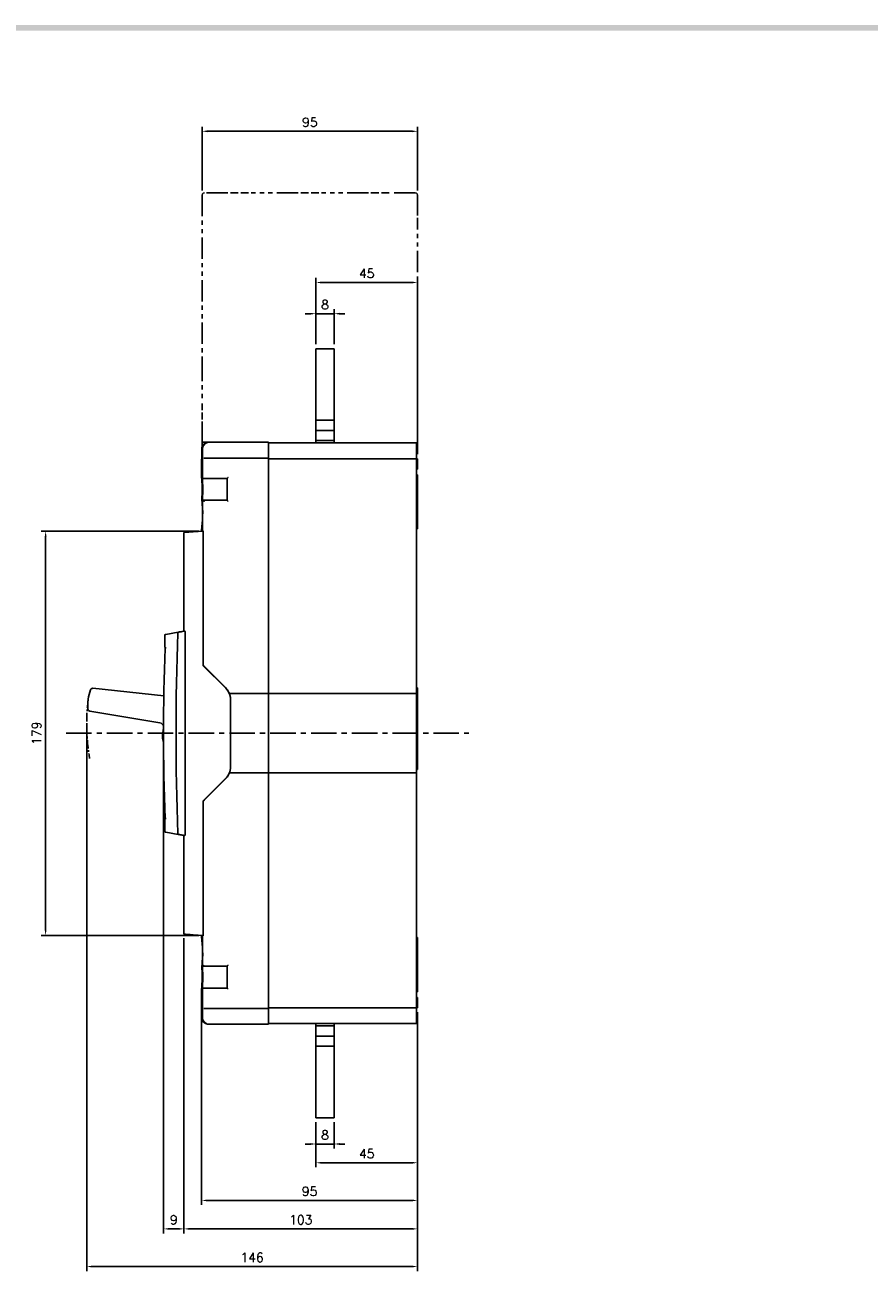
# Model space of a CAD drawing. Extents: x -402 to 2710, y -907 to 1754.
# Tile 14 of 16: x 713 to 1085, y 1196 to 1745. Entities that reach past the tile are written whole.
import ezdxf

# ---------------------------------------------------------------- set-up
doc = ezdxf.new("R2010")
doc.units = 0
doc.header["$LTSCALE"] = 3
doc.header["$MEASUREMENT"] = 0
doc.linetypes.add('CENTER', pattern=[2, 1.25, -0.25, 0.25, -0.25])
doc.linetypes.add('PHANTOM2', pattern=[1.25, 0.625, -0.125, 0.125, -0.125, 0.125, -0.125])
doc.layers.get('0').update_dxf_attribs({"linetype": 'CONTINUOUS'})
doc.layers.get('Defpoints').update_dxf_attribs({"linetype": 'CONTINUOUS'})
for name, color, linetype in [('ce', 4, 'CENTER'), ('cen', 1, 'CENTER'), ('di', 3, 'CONTINUOUS'), ('dwg', 7, 'CONTINUOUS')]:
    doc.layers.add(name, color=color, linetype=linetype)
doc.styles.add('KIM', font='ROMANS.shx', dxfattribs={"height": 5, "bigfont": 'GSG1.shx'})
doc.styles.get("Standard").update_dxf_attribs({"font": 'romans.shx', "height": 4, "bigfont": 'ghs.shx'})
doc.dimstyles.get("Standard").update_dxf_attribs({"dimtxt": 0.18, "dimasz": 0.18, "dimexe": 0.18, "dimexo": 0.0625, "dimgap": 0.09, "dimtad": 0, "dimtih": 1, "dimtoh": 1, "dimdec": 4, "dimzin": 0, "dimdsep": 46, "dimtxsty": 'Standard', "dimcen": 0.09, "dimadec": 0, "dimazin": 0, "dimtfac": 1, "dimtdec": 4, "dimtofl": 0, "dimtmove": 0, "dimatfit": 3, "dimfxl": 0, "dimtolj": 1, "dimtzin": 0, "dimarcsym": 0})
doc.dimstyles.new('STANDARD$0', dxfattribs={"dimtxt": 5, "dimasz": 5, "dimexe": 1, "dimexo": 2, "dimgap": 2, "dimtad": 1, "dimdec": 4, "dimzin": 12, "dimdsep": 46, "dimtxsty": 'KIM', "dimcen": -1, "dimdle": 0.1, "dimadec": 0, "dimazin": 0, "dimtfac": 1, "dimtdec": 4, "dimtmove": 0, "dimatfit": 3, "dimfxl": 0, "dimtolj": 1, "dimtzin": 0, "dimarcsym": 0})

# ---------------------------------------------------------------- blocks, each defined once
blk = doc.blocks.new('*D164')
at = {"layer": 'Defpoints', "color": 0}
for p in [(885.84, 1631.78), (841.04, 1602.55), (885.84, 1554.05)]:
    blk.add_point(p, dxfattribs=at)
at = {"layer": 'di'}
for p, q in [((841.04, 1604.55), (841.04, 1633.78)), ((843.44, 1631.78), (883.44, 1631.78)), ((885.84, 1556.05), (885.84, 1633.78))]:
    blk.add_line(p, q, dxfattribs=at)
for points in [[(843.44, 1632.18), (843.44, 1631.38), (841.04, 1631.78)], [(883.44, 1632.18), (883.44, 1631.38), (885.84, 1631.78)]]:
    blk.add_solid(points, dxfattribs=at)
at = {"layer": 'di', "insert": (863.44, 1635.78), "char_height": 4, "attachment_point": 5}
blk.add_mtext('\\A1;45', dxfattribs=at)
blk = doc.blocks.new('*D165')
at = {"layer": 'Defpoints', "color": 0}
for p in [(849.04, 1618.02), (841.04, 1602.55), (849.04, 1602.55)]:
    blk.add_point(p, dxfattribs=at)
at = {"layer": 'di'}
for p, q in [((838.64, 1618.02), (836.24, 1618.02)), ((841.04, 1604.55), (841.04, 1620.02)), ((841.04, 1618.02), (849.04, 1618.02)), ((849.04, 1604.55), (849.04, 1620.02)), ((851.44, 1618.02), (853.84, 1618.02))]:
    blk.add_line(p, q, dxfattribs=at)
for points in [[(838.64, 1618.42), (838.64, 1617.62), (841.04, 1618.02)], [(851.44, 1618.42), (851.44, 1617.62), (849.04, 1618.02)]]:
    blk.add_solid(points, dxfattribs=at)
at = {"layer": 'di', "insert": (845.04, 1622.02), "char_height": 4, "attachment_point": 5}
blk.add_mtext('\\A1;8', dxfattribs=at)
blk = doc.blocks.new('*D166')
at = {"layer": 'Defpoints', "color": 0}
for p in [(790.62, 1316.28), (885.84, 1312.05), (885.84, 1227.1)]:
    blk.add_point(p, dxfattribs=at)
at = {"layer": 'di'}
for p, q in [((790.62, 1314.28), (790.62, 1225.1)), ((885.84, 1310.05), (885.84, 1225.1)), ((793.02, 1227.1), (883.44, 1227.1))]:
    blk.add_line(p, q, dxfattribs=at)
for points in [[(793.02, 1227.5), (793.02, 1226.7), (790.62, 1227.1)], [(883.44, 1227.5), (883.44, 1226.7), (885.84, 1227.1)]]:
    blk.add_solid(points, dxfattribs=at)
at = {"layer": 'di', "insert": (838.23, 1231.1), "char_height": 4, "attachment_point": 5}
blk.add_mtext('\\A1;95', dxfattribs=at)
blk = doc.blocks.new('*D167')
at = {"layer": 'Defpoints', "color": 0}
for p in [(782.84, 1344.73), (885.84, 1312.05), (885.84, 1214.56)]:
    blk.add_point(p, dxfattribs=at)
at = {"layer": 'di'}
for p, q in [((782.84, 1342.73), (782.84, 1212.56)), ((885.84, 1310.05), (885.84, 1212.56)), ((785.24, 1214.56), (883.44, 1214.56))]:
    blk.add_line(p, q, dxfattribs=at)
for points in [[(785.24, 1214.96), (785.24, 1214.16), (782.84, 1214.56)], [(883.44, 1214.96), (883.44, 1214.16), (885.84, 1214.56)]]:
    blk.add_solid(points, dxfattribs=at)
at = {"layer": 'di', "insert": (834.34, 1218.56), "char_height": 4, "attachment_point": 5}
blk.add_mtext('\\A1;103', dxfattribs=at)
blk = doc.blocks.new('*D168')
at = {"layer": 'Defpoints', "color": 0}
for p in [(739.95, 1439.15), (885.84, 1312.05), (885.84, 1197.96)]:
    blk.add_point(p, dxfattribs=at)
at = {"layer": 'di'}
for p, q in [((739.95, 1437.15), (739.95, 1195.96)), ((885.84, 1310.05), (885.84, 1195.96)), ((742.35, 1197.96), (883.44, 1197.96))]:
    blk.add_line(p, q, dxfattribs=at)
for points in [[(742.35, 1198.36), (742.35, 1197.56), (739.95, 1197.96)], [(883.44, 1198.36), (883.44, 1197.56), (885.84, 1197.96)]]:
    blk.add_solid(points, dxfattribs=at)
at = {"layer": 'di', "insert": (812.9, 1201.96), "char_height": 4, "attachment_point": 5}
blk.add_mtext('\\A1;146', dxfattribs=at)
blk = doc.blocks.new('*D172')
at = {"layer": 'Defpoints', "color": 0}
for p in [(773.84, 1431.05), (782.84, 1344.73), (773.84, 1214.56)]:
    blk.add_point(p, dxfattribs=at)
at = {"layer": 'di'}
for p, q in [((773.84, 1429.05), (773.84, 1212.56)), ((782.84, 1342.73), (782.84, 1212.56)), ((780.44, 1214.56), (776.24, 1214.56))]:
    blk.add_line(p, q, dxfattribs=at)
for points in [[(776.24, 1214.96), (776.24, 1214.16), (773.84, 1214.56)], [(780.44, 1214.96), (780.44, 1214.16), (782.84, 1214.56)]]:
    blk.add_solid(points, dxfattribs=at)
at = {"layer": 'di', "insert": (778.34, 1218.56), "char_height": 4, "attachment_point": 5}
blk.add_mtext('\\A1;9', dxfattribs=at)
blk = doc.blocks.new('*D173')
at = {"layer": 'Defpoints', "color": 0}
for p in [(885.84, 1312.05), (841.04, 1263.55), (885.84, 1243.71)]:
    blk.add_point(p, dxfattribs=at)
at = {"layer": 'di'}
for p, q in [((885.84, 1310.05), (885.84, 1241.71)), ((841.04, 1261.55), (841.04, 1241.71)), ((843.44, 1243.71), (883.44, 1243.71))]:
    blk.add_line(p, q, dxfattribs=at)
for points in [[(843.44, 1244.11), (843.44, 1243.31), (841.04, 1243.71)], [(883.44, 1244.11), (883.44, 1243.31), (885.84, 1243.71)]]:
    blk.add_solid(points, dxfattribs=at)
at = {"layer": 'di', "insert": (863.44, 1247.71), "char_height": 4, "attachment_point": 5}
blk.add_mtext('\\A1;45', dxfattribs=at)
blk = doc.blocks.new('*D174')
at = {"layer": 'Defpoints', "color": 0}
for p in [(841.04, 1263.55), (849.04, 1263.55), (841.04, 1251.98)]:
    blk.add_point(p, dxfattribs=at)
at = {"layer": 'di'}
for p, q in [((841.04, 1261.55), (841.04, 1249.98)), ((849.04, 1261.55), (849.04, 1249.98)), ((838.64, 1251.98), (836.24, 1251.98)), ((849.04, 1251.98), (841.04, 1251.98)), ((851.44, 1251.98), (853.84, 1251.98))]:
    blk.add_line(p, q, dxfattribs=at)
for points in [[(838.64, 1252.38), (838.64, 1251.58), (841.04, 1251.98)], [(851.44, 1252.38), (851.44, 1251.58), (849.04, 1251.98)]]:
    blk.add_solid(points, dxfattribs=at)
at = {"layer": 'di', "insert": (845.04, 1255.98), "char_height": 4, "attachment_point": 5}
blk.add_mtext('\\A1;8', dxfattribs=at)
blk = doc.blocks.new('*D179')
at = {"layer": 'Defpoints', "color": 0}
for p in [(791.34, 1522.15), (721.83, 1343.95), (791.34, 1343.95)]:
    blk.add_point(p, dxfattribs=at)
at = {"layer": 'di'}
for p, q in [((789.34, 1522.15), (719.83, 1522.15)), ((721.83, 1519.75), (721.83, 1346.35)), ((789.34, 1343.95), (719.83, 1343.95))]:
    blk.add_line(p, q, dxfattribs=at)
for points in [[(721.43, 1519.75), (722.23, 1519.75), (721.83, 1522.15)], [(721.43, 1346.35), (722.23, 1346.35), (721.83, 1343.95)]]:
    blk.add_solid(points, dxfattribs=at)
at = {"layer": 'di', "insert": (717.83, 1433.05), "char_height": 4, "attachment_point": 5, "rotation": 90}
blk.add_mtext('\\A1;179', dxfattribs=at)
blk = doc.blocks.new('12853129')
at = {"layer": 'ce', "linetype": 'PHANTOM2'}
for p, q in [((-954.29, 1837.76), (-954.27, 1837.86)), ((-954.29, 1837.76), (-954.29, 1823.23)), ((-954.26, 1837.87), (-954.23, 1837.89)), ((-954.23, 1837.9), (-954.2, 1837.93)), ((-954.19, 1837.93), (-954.09, 1837.96)), ((-952.03, 1837.96), (-954.09, 1837.96)), ((-951.11, 1837.96), (-951.8, 1837.96)), ((-950.19, 1837.96), (-950.88, 1837.96)), ((-945.83, 1837.96), (-949.96, 1837.96)), ((-944.91, 1837.96), (-945.6, 1837.96)), ((-943.99, 1837.96), (-944.68, 1837.96)), ((-939.63, 1837.96), (-943.76, 1837.96)), ((-938.71, 1837.96), (-939.4, 1837.96)), ((-937.79, 1837.96), (-938.48, 1837.96)), ((-935.49, 1837.96), (-937.56, 1837.96)), ((-935.49, 1837.96), (-935.39, 1837.93)), ((-935.38, 1837.93), (-935.36, 1837.9)), ((-935.35, 1837.89), (-935.33, 1837.87)), ((-935.32, 1837.86), (-935.29, 1837.76)), ((-935.29, 1835.94), (-935.29, 1837.76)), ((-935.29, 1815.96), (-935.29, 1835.74)), ((-954.29, 1823.23), (-954.29, 1819.59)), ((-954.29, 1819.39), (-954.29, 1818.79)), ((-954.29, 1818.58), (-954.29, 1817.98)), ((-954.29, 1817.78), (-954.29, 1815.96)), ((-954.29, 1815.96), (-953.29, 1815.96)), ((-953.96, 1815.96), (-954.29, 1815.96)), ((-954.29, 1815.93), (-954.29, 1814.96)), ((-954.29, 1815.93), (-954.29, 1815.92)), ((-954.29, 1815.92), (-954.29, 1815.91)), ((-954.29, 1815.9), (-954.29, 1815.88)), ((-954.29, 1815.88), (-954.29, 1815.57))]:
    blk.add_line(p, q, dxfattribs=at)
blk = doc.blocks.new('*D210')
at = {"layer": 'Defpoints', "color": 0}
for p in [(885.84, 1698.44), (790.84, 1670.35), (885.84, 1670.35)]:
    blk.add_point(p, dxfattribs=at)
at = {"layer": 'di'}
for p, q in [((790.84, 1672.35), (790.84, 1700.44)), ((793.24, 1698.44), (883.44, 1698.44)), ((885.84, 1672.35), (885.84, 1700.44))]:
    blk.add_line(p, q, dxfattribs=at)
for points in [[(793.24, 1698.84), (793.24, 1698.04), (790.84, 1698.44)], [(883.44, 1698.84), (883.44, 1698.04), (885.84, 1698.44)]]:
    blk.add_solid(points, dxfattribs=at)
at = {"layer": 'di', "insert": (838.34, 1702.44), "char_height": 4, "attachment_point": 5}
blk.add_mtext('\\A1;95', dxfattribs=at)

msp = doc.modelspace()

# ---------------------------------------------------------------- linework, layer by layer
for p, q in [((841.044, 1602.549), (841.044, 1561.049)), ((841.044, 1602.549), (849.044, 1602.549)), ((849.044, 1602.549), (849.044, 1561.049)), ((841.044, 1571.049), (849.044, 1571.049)), ((841.044, 1566.549), (849.044, 1566.549)), ((793.702, 1561.349), (793.985, 1561.349)), ((793.985, 1561.349), (794.091, 1561.349)), ((794.091, 1561.349), (820.144, 1561.349)), ((820.144, 1561.349), (820.144, 1560.779)), ((820.144, 1561.049), (885.344, 1561.049)), ((820.144, 1555.491), (820.144, 1560.779)), ((841.044, 1562.049), (849.044, 1562.049)), ((885.344, 1561.049), (885.344, 1560.479)), ((885.344, 1555.191), (885.344, 1560.479)), ((790.985, 1558.349), (790.985, 1545.597)), ((820.144, 1555.491), (820.144, 1554.349)), ((885.344, 1555.191), (885.344, 1554.049)), ((790.619, 1553.849), (790.619, 1545.794)), ((791.634, 1554.349), (791.793, 1554.349)), ((791.793, 1554.349), (820.144, 1554.349)), ((820.144, 1554.349), (820.144, 1553.849)), ((820.144, 1554.049), (885.344, 1554.049)), ((820.144, 1451.049), (820.144, 1553.849)), ((885.344, 1554.049), (885.344, 1553.549)), ((885.844, 1554.049), (885.344, 1554.049)), ((885.344, 1451.049), (885.344, 1553.549)), ((885.344, 1549.549), (885.844, 1549.549)), ((885.844, 1554.049), (885.844, 1549.549)), ((791.793, 1545.349), (791.5, 1545.349)), ((801.844, 1545.349), (791.793, 1545.349)), ((801.844, 1535.749), (801.844, 1545.349)), ((885.844, 1547.049), (885.344, 1547.049)), ((885.844, 1547.049), (885.844, 1545.049)), ((885.844, 1545.049), (885.844, 1530.049)), ((790.985, 1535.478), (790.985, 1532.236)), ((790.999, 1535.286), (790.99, 1535.478)), ((791.5, 1535.749), (791.793, 1535.749)), ((791.793, 1535.749), (801.844, 1535.749)), ((790.985, 1528.862), (790.985, 1522.349)), ((790.985, 1528.862), (790.985, 1528.862)), ((885.344, 1528.049), (885.844, 1528.049)), ((885.844, 1530.049), (885.844, 1528.049)), ((885.844, 1528.049), (885.844, 1523.151)), ((786.826, 1521.883), (791.344, 1522.149)), ((790.619, 1523.145), (790.619, 1522.349)), ((790.619, 1522.349), (790.985, 1522.349)), ((790.985, 1522.349), (791.296, 1522.349)), ((791.344, 1522.349), (791.296, 1522.349)), ((791.344, 1522.149), (791.344, 1522.349)), ((791.344, 1522.149), (791.344, 1521.849)), ((791.344, 1521.849), (791.344, 1462.849)), ((885.344, 1523.151), (885.844, 1523.151)), ((782.844, 1478.049), (782.844, 1521.366)), ((774.344, 1472.651), (774.344, 1476.131)), ((774.844, 1476.639), (780.298, 1477.6)), ((801.293, 1452.899), (791.344, 1462.849)), ((801.206, 1453.187), (791.793, 1462.599)), ((742.646, 1452.865), (773.981, 1449.616)), ((802.894, 1450.549), (820.144, 1450.549)), ((820.144, 1451.049), (820.144, 1450.549)), ((820.144, 1450.549), (820.144, 1448.549)), ((820.144, 1450.549), (885.344, 1450.549)), ((885.844, 1453.049), (885.344, 1453.049)), ((885.344, 1451.049), (885.344, 1450.549)), ((885.344, 1450.549), (885.344, 1448.549)), ((885.844, 1453.049), (885.844, 1417.049)), ((803.344, 1418.149), (803.344, 1447.95)), ((820.144, 1417.549), (820.144, 1448.549)), ((885.344, 1417.549), (885.344, 1448.549)), ((772.214, 1437.629), (741.279, 1442.81)), ((783.38, 1423.783), (783.38, 1442.316)), ((773.846, 1435.244), (773.426, 1432.155)), ((773.548, 1430.199), (773.852, 1429.053)), ((820.144, 1417.549), (820.144, 1415.549)), ((885.344, 1417.549), (885.344, 1415.549)), ((791.344, 1403.249), (801.293, 1413.199)), ((791.793, 1403.499), (801.206, 1412.911)), ((820.144, 1415.549), (802.894, 1415.549)), ((820.144, 1415.549), (820.144, 1415.049)), ((885.344, 1415.549), (820.144, 1415.549)), ((820.144, 1312.249), (820.144, 1415.049)), ((885.844, 1417.049), (885.344, 1417.049)), ((885.344, 1415.549), (885.344, 1415.049)), ((885.344, 1312.549), (885.344, 1415.049)), ((791.344, 1403.249), (791.344, 1344.25)), ((774.344, 1389.968), (774.344, 1393.447)), ((780.298, 1388.498), (774.844, 1389.46)), ((782.844, 1344.732), (782.844, 1388.049)), ((791.344, 1343.949), (786.826, 1344.215)), ((790.619, 1343.749), (790.619, 1342.953)), ((790.985, 1343.749), (790.619, 1343.749)), ((790.985, 1343.749), (790.985, 1337.236)), ((791.296, 1343.749), (790.985, 1343.749)), ((791.296, 1343.749), (791.344, 1343.749)), ((791.344, 1344.25), (791.344, 1343.949)), ((791.344, 1343.749), (791.344, 1343.95)), ((885.844, 1342.947), (885.344, 1342.947)), ((885.844, 1342.947), (885.844, 1338.049)), ((885.844, 1338.049), (885.344, 1338.049)), ((885.844, 1338.049), (885.844, 1336.049)), ((885.844, 1336.049), (885.844, 1321.049)), ((790.985, 1333.862), (790.985, 1330.597)), ((791.793, 1330.349), (791.5, 1330.349)), ((801.844, 1330.349), (791.793, 1330.349)), ((801.844, 1320.749), (801.844, 1330.349)), ((790.619, 1320.304), (790.619, 1312.249)), ((790.985, 1320.478), (790.985, 1307.749)), ((790.999, 1320.286), (790.99, 1320.478)), ((791.5, 1320.749), (791.793, 1320.749)), ((791.793, 1320.749), (801.844, 1320.749)), ((885.344, 1319.049), (885.844, 1319.049)), ((885.844, 1321.049), (885.844, 1319.049)), ((885.844, 1316.549), (885.344, 1316.549)), ((885.844, 1316.549), (885.844, 1312.049)), ((791.793, 1311.749), (791.634, 1311.749)), ((820.144, 1311.749), (791.793, 1311.749)), ((820.144, 1312.249), (820.144, 1311.749)), ((885.344, 1312.049), (820.144, 1312.049)), ((820.144, 1311.749), (820.144, 1310.608)), ((820.144, 1305.32), (820.144, 1310.608)), ((885.344, 1312.549), (885.344, 1312.049)), ((885.344, 1312.049), (885.344, 1310.908)), ((885.844, 1312.049), (885.344, 1312.049)), ((885.344, 1305.62), (885.344, 1310.908)), ((793.985, 1304.749), (793.702, 1304.749)), ((794.091, 1304.749), (793.985, 1304.749)), ((820.144, 1304.749), (794.091, 1304.749)), ((820.144, 1305.32), (820.144, 1304.749)), ((885.344, 1305.049), (820.144, 1305.049)), ((841.044, 1305.049), (841.044, 1263.549)), ((841.044, 1304.049), (849.044, 1304.049)), ((849.044, 1305.049), (849.044, 1263.549)), ((885.344, 1305.62), (885.344, 1305.049)), ((841.044, 1299.549), (849.044, 1299.549)), ((841.044, 1295.049), (849.044, 1295.049)), ((841.044, 1263.549), (849.044, 1263.549))]:
    msp.add_line(p, q)
at = {"flags": 128}
for points in [[(790.63, 1553.955), (790.628, 1553.947), (790.619, 1553.849)], [(802.344, 1545.849), (802.246, 1545.752), (802.152, 1545.658), (802.066, 1545.571), (801.99, 1545.496), (801.928, 1545.433), (801.882, 1545.387), (801.853, 1545.359), (801.844, 1545.349)], [(791.459, 1535.584), (791.532, 1535.51), (791.614, 1535.428), (791.702, 1535.34), (791.793, 1535.249)], [(802.344, 1535.249), (802.246, 1535.347), (802.152, 1535.441), (802.066, 1535.527), (801.99, 1535.603), (801.928, 1535.665), (801.882, 1535.711), (801.853, 1535.74), (801.844, 1535.749)], [(783.126, 1521.666), (783.182, 1521.669), (783.349, 1521.679), (783.622, 1521.695), (783.992, 1521.717), (784.448, 1521.744), (784.976, 1521.775), (785.561, 1521.809), (786.184, 1521.846), (786.826, 1521.883)], [(774.757, 1476.623), (774.786, 1476.628), (774.815, 1476.633), (774.844, 1476.639)], [(791.793, 1462.599), (791.701, 1462.692), (791.611, 1462.782), (791.528, 1462.865), (791.454, 1462.939), (791.392, 1463.001), (791.344, 1463.049)], [(791.344, 1403.049), (791.392, 1403.097), (791.454, 1403.16), (791.528, 1403.234), (791.611, 1403.317), (791.701, 1403.406), (791.793, 1403.499)], [(774.844, 1389.46), (774.815, 1389.465), (774.786, 1389.47), (774.757, 1389.475)], [(786.826, 1344.215), (786.184, 1344.253), (785.561, 1344.289), (784.976, 1344.324), (784.448, 1344.355), (783.992, 1344.382), (783.622, 1344.403), (783.349, 1344.419), (783.182, 1344.429), (783.126, 1344.433)], [(791.793, 1330.849), (791.702, 1330.758), (791.614, 1330.67), (791.532, 1330.588), (791.459, 1330.515)], [(802.344, 1330.849), (802.246, 1330.752), (802.152, 1330.658), (802.066, 1330.571), (801.99, 1330.496), (801.928, 1330.433), (801.882, 1330.387), (801.853, 1330.359), (801.844, 1330.349)], [(802.344, 1320.249), (802.257, 1320.336), (802.173, 1320.42), (802.094, 1320.499), (802.022, 1320.571), (801.961, 1320.632), (801.911, 1320.682), (801.874, 1320.719), (801.851, 1320.742), (801.844, 1320.749)]]:
    msp.add_lwpolyline(points, dxfattribs=at)
for centre, radius, start, end in [((793.985, 1558.349), 3, 90, 180), ((783.144, 1521.366), 0.3, 93.36646, 180), ((774.844, 1476.131), 0.5, 100, 180), ((784.344, 1472.651), 10, 180, 191.66116), ((1979.344, 1433.049), 1200, 177.885004, 182.114996), ((780.461, 1477.324), 0.3, 100, 177.885), ((1773.844, 1433.049), 1000, 177.846284, 182.153716), ((760.382, 1445.333), 20, 159.87446, 184.63991), ((742.542, 1451.87), 1, 84.0802, 159.87446), ((796.044, 1448.025), 7.3, 24.4698, 45), ((796.344, 1447.95), 7, 0, 45), ((741.445, 1443.796), 1, 184.63991, 260.49217), ((771.884, 1435.656), 2, 10.8179, 80.49217), ((778.38, 1431.481), 5, 172.25834, 194.85834), ((796.344, 1418.149), 7, 315, 0), ((796.044, 1418.073), 7.3, 315, 335.5302), ((784.344, 1393.447), 10, 168.33884, 180), ((774.844, 1389.968), 0.5, 180, 260), ((780.461, 1388.774), 0.3, 182.115, 260), ((783.144, 1344.732), 0.3, 180, 266.63354), ((791.119, 1312.249), 0.5, 180, 212.3875), ((793.985, 1307.749), 3, 180, 270)]:
    msp.add_arc(centre, radius, start, end)
for centre, start_param, end_param in [((850.619, 1582.385), 1.6285368, 1.6352429), ((850.619, 1283.714), 1.5063498, 1.5130559)]:
    msp.add_ellipse(centre, major_axis=(0, 416.5), ratio=0.1440576, start_param=start_param, end_param=end_param)
for points, knots in [([(793.702, 1561.349), (793.481, 1561.335), (792.927, 1561.298), (792.086, 1560.942), (791.326, 1560.264), (790.811, 1559.363), (790.749, 1558.687), (790.718, 1558.349)], [0, 0, 0, 0, 0.1404927, 0.3532278, 0.5679237, 0.7841139, 1, 1, 1, 1]), ([(790.741, 1555.507), (790.742, 1555.419), (790.745, 1555.153), (790.736, 1554.708), (790.717, 1554.287), (790.701, 1554.07), (790.688, 1553.982), (790.69, 1553.99), (790.69, 1553.991)], [0, 0, 0, 0, 0.1253092, 0.3815604, 0.6378209, 0.8515832, 0.9659253, 1, 1, 1, 1]), ([(790.623, 1545.794), (790.622, 1545.811), (790.614, 1545.897), (790.654, 1545.458), (790.729, 1544.498), (790.811, 1543.045), (790.861, 1541.319), (790.857, 1539.511), (790.809, 1538.072), (790.77, 1537.355), (790.756, 1537.106)], [0, 0, 0, 0, 0.0358488, 0.1839582, 0.3319146, 0.4799834, 0.6277999, 0.7750143, 0.9220861, 1, 1, 1, 1]), ([(790.986, 1535.546), (790.995, 1535.797), (791.012, 1536.298), (791.071, 1537.679), (791.115, 1539.346), (791.122, 1541.16), (791.088, 1542.9), (791.032, 1544.378), (790.986, 1545.415), (790.981, 1545.804), (790.994, 1545.833), (790.997, 1545.838)], [0, 0, 0, 0, 0.1219424, 0.24375859, 0.36553423, 0.48703617, 0.60840406, 0.73014727, 0.85245087, 0.97489161, 1, 1, 1, 1]), ([(790.756, 1537.106), (790.752, 1537.014), (790.743, 1536.829), (790.739, 1536.49), (790.742, 1536.153), (790.752, 1535.858), (790.762, 1535.72), (790.768, 1535.656)], [0, 0, 0, 0, 0.2059892, 0.4115983, 0.6170035, 0.8227077, 1, 1, 1, 1]), ([(790.768, 1535.656), (790.817, 1535.13), (790.904, 1534.2), (790.96, 1532.875), (790.985, 1532.299)], [0, 0, 0, 0, 0.5657425, 1, 1, 1, 1]), ([(791.092, 1530.549), (791.089, 1530.262), (791.085, 1529.688), (791.057, 1528.954), (791.025, 1528.472), (790.998, 1528.295), (790.985, 1528.471), (790.984, 1528.954), (790.989, 1529.688), (790.992, 1530.551), (790.989, 1531.413), (790.984, 1532.145), (790.985, 1532.628), (790.998, 1532.804), (791.025, 1532.626), (791.057, 1532.143), (791.085, 1531.41), (791.089, 1530.836), (791.092, 1530.549)], [0, 0, 0, 0, 0.0622495, 0.1246643, 0.1872873, 0.2500222, 0.3127183, 0.375258, 0.4377339, 0.5001513, 0.5624055, 0.6247436, 0.6873231, 0.7500634, 0.8128157, 0.8754149, 0.9377794, 1, 1, 1, 1]), ([(791.296, 1535.249), (791.296, 1535.25), (791.302, 1535.307), (791.331, 1535.426), (791.415, 1535.53), (791.459, 1535.584)], [0, 0, 0, 0, 0.0090573, 0.4889785, 1, 1, 1, 1]), ([(791.459, 1535.584), (791.472, 1535.599), (791.528, 1535.663), (791.641, 1535.73), (791.744, 1535.749), (791.792, 1535.749), (791.793, 1535.749)], [0, 0, 0, 0, 0.1361762, 0.5958979, 0.9916286, 1, 1, 1, 1]), ([(790.981, 1527.711), (790.976, 1527.54), (790.952, 1526.605), (790.835, 1525.164), (790.702, 1523.744), (790.618, 1523.044), (790.627, 1523.122), (790.63, 1523.145)], [0, 0, 0, 0, 0.060973, 0.3335637, 0.6085981, 0.8845087, 1, 1, 1, 1]), ([(780.409, 1477.62), (780.449, 1477.627), (780.528, 1477.641), (781.15, 1477.751), (782.044, 1477.908), (782.797, 1478.041), (783.166, 1478.106)], [0, 0, 0, 0, 0.2513747, 0.5026636, 0.7564235, 1, 1, 1, 1]), ([(783.166, 1478.106), (783.186, 1478.105), (783.223, 1478.103), (783.272, 1478.053), (783.307, 1477.986), (783.325, 1477.912), (783.327, 1477.863), (783.328, 1477.844)], [0, 0, 0, 0, 0.2994204, 0.5263949, 0.7070068, 0.8887843, 1, 1, 1, 1]), ([(783.328, 1477.844), (783.338, 1475.274), (783.387, 1463.432), (783.383, 1451.589), (783.38, 1442.316)], [0, 0, 0, 0, 0.216992, 1, 1, 1, 1]), ([(774.55, 1470.63), (774.556, 1470.63), (774.567, 1470.631), (774.652, 1470.638), (774.778, 1470.649), (774.917, 1470.661), (775.011, 1470.669), (775.049, 1470.672), (775.052, 1470.672)], [0, 0, 0, 0, 0.2127018, 0.4253851, 0.6387474, 0.8535852, 0.9884816, 1, 1, 1, 1]), ([(802.894, 1450.549), (802.892, 1450.554), (802.888, 1450.564), (802.859, 1450.642), (802.814, 1450.757), (802.755, 1450.899), (802.71, 1451.001), (802.688, 1451.049)], [0, 0, 0, 0, 0.1960335, 0.391911, 0.5922081, 0.8042888, 1, 1, 1, 1]), ([(803.325, 1448.549), (803.303, 1448.772), (803.258, 1449.217), (803.128, 1449.81), (802.995, 1450.267), (802.906, 1450.514), (802.897, 1450.539), (802.894, 1450.549)], [0, 0, 0, 0, 0.2114814, 0.4227149, 0.6401401, 0.8596405, 1, 1, 1, 1]), ([(783.38, 1423.783), (783.38, 1421.116), (783.381, 1409.273), (783.351, 1397.431), (783.328, 1388.255)], [0, 0, 0, 0, 0.2251735, 1, 1, 1, 1]), ([(802.894, 1415.549), (802.901, 1415.57), (802.917, 1415.611), (803.027, 1415.931), (803.159, 1416.413), (803.272, 1416.984), (803.309, 1417.382), (803.325, 1417.549)], [0, 0, 0, 0, 0.2047563, 0.4092229, 0.6212101, 0.8412637, 1, 1, 1, 1]), ([(802.688, 1415.049), (802.714, 1415.109), (802.767, 1415.228), (802.832, 1415.386), (802.875, 1415.498), (802.892, 1415.545), (802.893, 1415.548), (802.894, 1415.549)], [0, 0, 0, 0, 0.2386381, 0.4778201, 0.7023301, 0.9098752, 1, 1, 1, 1]), ([(774.55, 1395.469), (774.556, 1395.468), (774.567, 1395.467), (774.652, 1395.46), (774.778, 1395.45), (774.917, 1395.438), (775.011, 1395.43), (775.049, 1395.426), (775.052, 1395.426)], [0, 0, 0, 0, 0.2127017, 0.42538526, 0.63874748, 0.85358523, 0.98848077, 1, 1, 1, 1]), ([(783.166, 1387.992), (782.797, 1388.057), (782.044, 1388.19), (781.15, 1388.348), (780.528, 1388.457), (780.449, 1388.472), (780.409, 1388.479)], [0, 0, 0, 0, 0.2435761, 0.4973361, 0.7486251, 1, 1, 1, 1]), ([(783.328, 1388.255), (783.326, 1388.229), (783.324, 1388.176), (783.304, 1388.107), (783.272, 1388.045), (783.223, 1387.995), (783.187, 1387.993), (783.166, 1387.992)], [0, 0, 0, 0, 0.1543866, 0.3086003, 0.466366, 0.6970709, 1, 1, 1, 1]), ([(790.63, 1342.953), (790.628, 1342.965), (790.625, 1342.996), (790.721, 1342.184), (790.856, 1340.663), (790.966, 1339.282), (790.984, 1338.455), (790.985, 1338.403)], [0, 0, 0, 0, 0.1591502, 0.4326313, 0.7065881, 0.9812634, 1, 1, 1, 1]), ([(791.092, 1335.549), (791.089, 1335.262), (791.085, 1334.688), (791.057, 1333.954), (791.025, 1333.472), (790.998, 1333.295), (790.985, 1333.471), (790.984, 1333.954), (790.989, 1334.688), (790.992, 1335.551), (790.989, 1336.413), (790.984, 1337.145), (790.985, 1337.628), (790.998, 1337.804), (791.025, 1337.626), (791.057, 1337.143), (791.085, 1336.41), (791.089, 1335.836), (791.092, 1335.549)], [0, 0, 0, 0, 0.06225009, 0.12466459, 0.18728723, 0.25002225, 0.31271834, 0.37525776, 0.43773411, 0.50015115, 0.56240586, 0.62474344, 0.68732298, 0.75006328, 0.81281547, 0.8754149, 0.93777922, 1, 1, 1, 1]), ([(790.768, 1330.443), (790.762, 1330.367), (790.75, 1330.215), (790.741, 1329.897), (790.739, 1329.559), (790.744, 1329.239), (790.752, 1329.07), (790.756, 1328.992)], [0, 0, 0, 0, 0.2065838, 0.4126519, 0.6181649, 0.8236106, 1, 1, 1, 1]), ([(790.985, 1333.712), (790.954, 1333.063), (790.893, 1331.785), (790.809, 1330.885), (790.768, 1330.443)], [0, 0, 0, 0, 0.5082935, 1, 1, 1, 1]), ([(790.986, 1320.546), (790.995, 1320.797), (791.012, 1321.298), (791.071, 1322.679), (791.115, 1324.346), (791.122, 1326.16), (791.088, 1327.9), (791.032, 1329.378), (790.986, 1330.415), (790.981, 1330.804), (790.994, 1330.833), (790.997, 1330.838)], [0, 0, 0, 0, 0.12194208, 0.24375827, 0.36553377, 0.48703608, 0.60840372, 0.73014743, 0.85245106, 0.97489157, 1, 1, 1, 1]), ([(791.459, 1330.515), (791.415, 1330.568), (791.331, 1330.673), (791.302, 1330.791), (791.296, 1330.848), (791.296, 1330.849)], [0, 0, 0, 0, 0.5110342, 0.9909586, 1, 1, 1, 1]), ([(791.793, 1330.349), (791.792, 1330.349), (791.744, 1330.349), (791.641, 1330.368), (791.528, 1330.435), (791.472, 1330.5), (791.459, 1330.515)], [0, 0, 0, 0, 0.0083715, 0.4041014, 0.8638353, 1, 1, 1, 1]), ([(790.756, 1328.992), (790.782, 1328.502), (790.833, 1327.522), (790.866, 1325.723), (790.843, 1323.936), (790.774, 1322.319), (790.691, 1321.084), (790.627, 1320.344), (790.625, 1320.316), (790.623, 1320.304)], [0, 0, 0, 0, 0.147867, 0.2954715, 0.4426655, 0.5900084, 0.7382266, 0.8871281, 1, 1, 1, 1]), ([(790.689, 1312.114), (790.689, 1312.111), (790.69, 1312.103), (790.701, 1312.015), (790.717, 1311.81), (790.734, 1311.438), (790.744, 1310.979), (790.742, 1310.673), (790.741, 1310.544)], [0, 0, 0, 0, 0.0600707, 0.172021, 0.3471473, 0.5748379, 0.8205859, 1, 1, 1, 1]), ([(790.718, 1307.749), (790.733, 1307.513), (790.769, 1306.945), (791.138, 1306.1), (791.811, 1305.353), (792.701, 1304.846), (793.368, 1304.782), (793.702, 1304.749)], [0, 0, 0, 0, 0.151557, 0.364372, 0.5761177, 0.7880721, 1, 1, 1, 1])]:
    msp.add_open_spline(points, degree=3, knots=knots)
at = {"layer": 'cen', "ltscale": 3}
msp.add_line((730.869, 1433.049), (908.526, 1433.049), dxfattribs=at)
at = {"layer": 'cen'}
msp.add_arc((830.244, 1437.349), 90.312, 173.20975, 189.80227, dxfattribs=at)
at = {"layer": 'dwg'}
msp.add_trace([(-379.919, 1745.33), (-377.319, 1742.73), (1741.681, 1745.33), (1739.081, 1742.73)], dxfattribs=at)

# ---------------------------------------------------------------- block references
at = {"layer": 'di', "xscale": 5, "yscale": 5, "zscale": 5}
msp.add_blockref('12853129', (5562.309, -7518.452), dxfattribs=at)

# ---------------------------------------------------------------- dimensions: what is measured, and where the dimension line sits
at = {"layer": 'di'}
for base, p1, p2, text, dimstyle, override, picture, middle in [((885.844, 1698.436), (790.844, 1670.349), (885.844, 1670.349), '95', 'STANDARD$0', {"dimtxt": 4, "dimasz": 2.4, "dimexe": 2, "dimdec": 2, "dimzin": 8, "dimtxsty": 'Standard', "dimcen": 0, "dimdle": 0, "dimclrd": 256, "dimclre": 256, "dimclrt": 256, "dimadec": 2, "dimazin": 2, "dimtfac": 0.6, "dimtdec": 2, "dimtzin": 8, "dimlwd": 65535, "dimlwe": 65535}, '*D210', (838.344, 1698.436)), ((885.844, 1631.777), (841.044, 1602.549), (885.844, 1554.049), '45', 'STANDARD$0', {"dimtxt": 4, "dimasz": 2.4, "dimexe": 2, "dimdec": 2, "dimzin": 8, "dimtxsty": 'Standard', "dimcen": 0, "dimdle": 0, "dimclrd": 256, "dimclre": 256, "dimclrt": 256, "dimadec": 2, "dimazin": 2, "dimtfac": 0.6, "dimtdec": 2, "dimtzin": 8, "dimlwd": 65535, "dimlwe": 65535}, '*D164', (863.444, 1631.777)), ((885.844, 1197.959), (739.949, 1439.155), (885.844, 1312.049), '146', 'Standard', {"dimtxt": 4, "dimasz": 2.4, "dimexe": 2, "dimexo": 2, "dimgap": 2, "dimtad": 1, "dimtih": 0, "dimtoh": 0, "dimdec": 2, "dimzin": 8, "dimcen": 0, "dimclrd": 256, "dimclre": 256, "dimclrt": 256, "dimadec": 2, "dimazin": 2, "dimtfac": 0.6, "dimtdec": 2, "dimtofl": 1, "dimtzin": 8, "dimlwd": 65535, "dimlwe": 65535}, '*D168', (812.896, 1197.959)), ((885.844, 1227.104), (790.619, 1316.277), (885.844, 1312.049), '95', 'STANDARD$0', {"dimtxt": 4, "dimasz": 2.4, "dimexe": 2, "dimdec": 2, "dimzin": 8, "dimtxsty": 'Standard', "dimcen": 0, "dimdle": 0, "dimclrd": 256, "dimclre": 256, "dimclrt": 256, "dimadec": 2, "dimazin": 2, "dimtfac": 0.6, "dimtdec": 2, "dimtzin": 8, "dimlwd": 65535, "dimlwe": 65535}, '*D166', (838.231, 1227.104))]:
    dim = msp.add_linear_dim(base=base, p1=p1, p2=p2, text=text, dimstyle=dimstyle, override=override, dxfattribs=at)
    dim.commit()
    dim.dimension.update_dxf_attribs({"geometry": picture, "text_midpoint": middle, "dimtype": 160})
for base, p1, p2, picture, middle in [((849.044, 1618.017), (841.044, 1602.549), (849.044, 1602.549), '*D165', (845.044, 1618.017)), ((885.844, 1214.565), (782.844, 1344.732), (885.844, 1312.049), '*D167', (834.344, 1214.565))]:
    dim = msp.add_linear_dim(base=base, p1=p1, p2=p2, dimstyle='STANDARD$0', override={"dimtxt": 4, "dimasz": 2.4, "dimexe": 2, "dimdec": 2, "dimzin": 8, "dimtxsty": 'Standard', "dimcen": 0, "dimdle": 0, "dimclrd": 256, "dimclre": 256, "dimclrt": 256, "dimadec": 2, "dimazin": 2, "dimtfac": 0.6, "dimtdec": 2, "dimtzin": 8, "dimlwd": 65535, "dimlwe": 65535}, dxfattribs=at)
    dim.commit()
    dim.dimension.update_dxf_attribs({"geometry": picture, "text_midpoint": middle, "dimtype": 160})
dim = msp.add_linear_dim(base=(721.831, 1343.95), p1=(791.344, 1522.149), p2=(791.344, 1343.95), angle=90, text='179', dimstyle='STANDARD$0', override={"dimtxt": 4, "dimasz": 2.4, "dimexe": 2, "dimdec": 2, "dimzin": 8, "dimtxsty": 'Standard', "dimcen": 0, "dimdle": 0, "dimclrd": 256, "dimclre": 256, "dimclrt": 256, "dimadec": 2, "dimazin": 2, "dimtfac": 0.6, "dimtdec": 2, "dimtzin": 8, "dimlwd": 65535, "dimlwe": 65535}, dxfattribs=at)
dim.commit()
dim.dimension.update_dxf_attribs({"geometry": '*D179', "text_midpoint": (717.831, 1433.049)})
for base, p1, p2, picture, middle in [((773.844, 1214.565), (782.844, 1344.732), (773.844, 1431.049), '*D172', (778.344, 1218.565)), ((841.044, 1251.982), (849.044, 1263.549), (841.044, 1263.549), '*D174', (845.044, 1255.982))]:
    dim = msp.add_linear_dim(base=base, p1=p1, p2=p2, dimstyle='STANDARD$0', override={"dimtxt": 4, "dimasz": 2.4, "dimexe": 2, "dimdec": 2, "dimzin": 8, "dimtxsty": 'Standard', "dimcen": 0, "dimdle": 0, "dimclrd": 256, "dimclre": 256, "dimclrt": 256, "dimadec": 2, "dimazin": 2, "dimtfac": 0.6, "dimtdec": 2, "dimtzin": 8, "dimlwd": 65535, "dimlwe": 65535}, dxfattribs=at)
    dim.commit()
    dim.dimension.update_dxf_attribs({"geometry": picture, "text_midpoint": middle})
dim = msp.add_linear_dim(base=(885.844, 1243.711), p1=(841.044, 1263.549), p2=(885.844, 1312.049), text='45', dimstyle='STANDARD$0', override={"dimtxt": 4, "dimasz": 2.4, "dimexe": 2, "dimdec": 2, "dimzin": 8, "dimtxsty": 'Standard', "dimcen": 0, "dimdle": 0, "dimclrd": 256, "dimclre": 256, "dimclrt": 256, "dimadec": 2, "dimazin": 2, "dimtfac": 0.6, "dimtdec": 2, "dimtzin": 8, "dimlwd": 65535, "dimlwe": 65535}, dxfattribs=at)
dim.commit()
dim.dimension.update_dxf_attribs({"geometry": '*D173', "text_midpoint": (863.444, 1247.711)})

doc.saveas('drawing.dxf')
